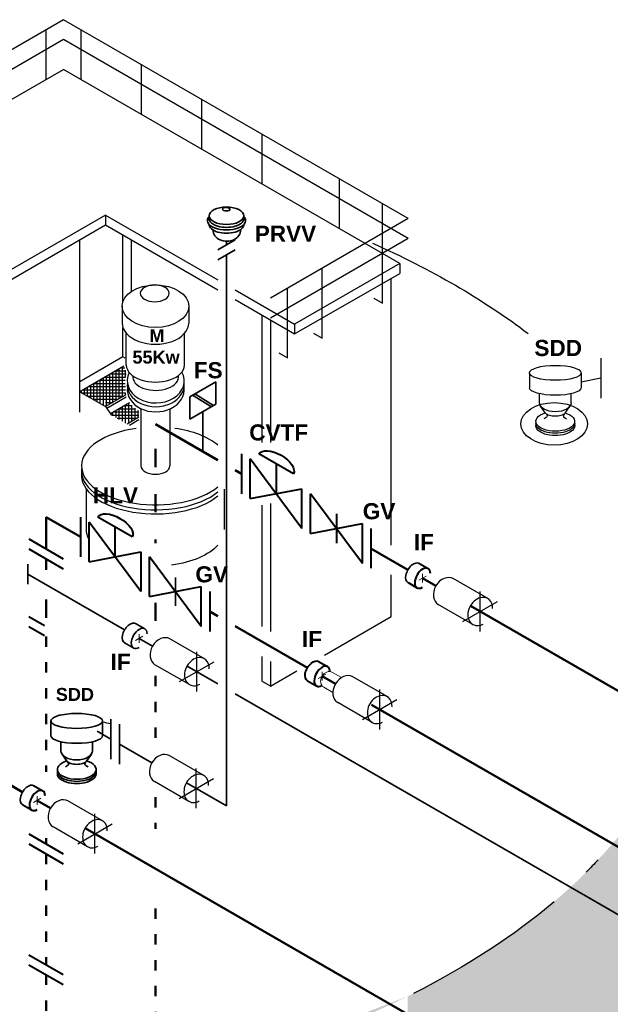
# Model space of a CAD drawing. Header units: millimetres. Extents: x 222 to 2461, y -1493 to 72.
# Tile 24 of 27: x 1659 to 1796, y -156 to 72. Entities that reach past the tile are written whole.
import ezdxf

# ---------------------------------------------------------------- set-up
doc = ezdxf.new("R2010")
doc.units = ezdxf.units.MM
doc.linetypes.add('ACAD_ISO03W100', pattern=[30, 12, -18])
doc.linetypes.add('ACAD_ISO10W100', pattern=[18, 12, -3, 0, -3])
for name, color, linetype, lineweight in [('Achsen', 253, 'ACAD_ISO10W100', 15), ('Armaturen-Auslagerung', 7, 'Continuous', 40), ('Armaturen-Einlagerung', 7, 'Continuous', 40), ('Auslagerung', 1, 'Continuous', 50), ('Einlagerung', 5, 'Continuous', 50), ('Entleerung', 74, 'Continuous', 35), ('Symbole_70', 7, 'Continuous', 35), ('Text', 7, 'Continuous', 18)]:
    doc.layers.add(name, color=color, linetype=linetype, lineweight=lineweight)
for name, color, linetype in [('effekte', 7, 'Continuous'), ('gebäude', 8, 'Continuous'), ('rohrdurchführung', 7, 'Continuous')]:
    doc.layers.add(name, color=color, linetype=linetype)

msp = doc.modelspace()

# ---------------------------------------------------------------- hatches: boundary and pattern name
at = {"layer": 'effekte'}
h = msp.add_hatch(color=253, dxfattribs=at)
h.set_gradient(color1=(156, 156, 156), rotation=30, tint=1, name='CURVED')
edge = h.paths.add_edge_path()
edge.add_ellipse((1626.68, -291.93), major_axis=(-190, 0), ratio=0.588376, start_angle=360, end_angle=422.0567)
edge.add_ellipse((1626.68, -291.93), major_axis=(190, 0), ratio=0.588376, start_angle=240.3863, end_angle=310.0953)
edge.add_ellipse((1626.68, -291.93), major_axis=(190, 0), ratio=0.588376, start_angle=-49.9047, end_angle=0)
edge.add_line((1816.68, -291.93), (1816.68, -69.08))
edge.add_ellipse((1626.68, -69.08), major_axis=(-190, 0), ratio=0.588376, start_angle=130.0953, end_angle=180, ccw=False)
edge.add_line((1749.05, -154.59), (1749.05, -335.9))
edge.add_ellipse((1626.68, -250.38), major_axis=(190, 0), ratio=0.588376, start_angle=243.6636, end_angle=310.0953, ccw=False)
edge.add_line((1542.39, -350.57), (1542.39, -169.26))
edge.add_ellipse((1626.68, -69.08), major_axis=(-190, 0.08), ratio=0.588517, start_angle=375.841, end_angle=423.6785, ccw=False)
edge.add_line((1443.88, -99.52), (1436.68, -99.79))
edge.add_line((1436.68, -99.79), (1436.68, -291.93))

# ---------------------------------------------------------------- linework, layer by layer
at = {"layer": 'Achsen'}
for p, q in [((1751.62, -58.02), (1753.35, -57.02)), ((1752.48, -56.52), (1752.48, -58.52)), ((1686.74, -70.5), (1686.74, -72.5)), ((1685.88, -72), (1687.61, -71)), ((1728.29, -80.8), (1730.02, -79.8)), ((1729.16, -79.3), (1729.16, -81.3)), ((1662.23, -109.63), (1663.96, -108.63)), ((1663.1, -108.13), (1663.1, -110.13))]:
    msp.add_line(p, q, dxfattribs=at)
at = {"layer": 'Achsen', "linetype": 'ACAD_ISO03W100', "lineweight": 25}
for p, q in [((1765.86, -69.87), (1765.86, -60.63)), ((1761.86, -67.56), (1769.86, -62.94)), ((1700.13, -83.85), (1700.13, -74.61)), ((1696.13, -81.54), (1704.13, -76.92)), ((1742.54, -92.64), (1742.54, -83.4)), ((1738.54, -90.33), (1746.54, -85.71)), ((1699.99, -110.95), (1699.99, -101.72)), ((1695.99, -108.64), (1703.99, -104.02)), ((1676.48, -121.47), (1676.48, -112.24)), ((1672.48, -119.16), (1680.48, -114.55))]:
    msp.add_line(p, q, dxfattribs=at)
at = {"layer": 'Armaturen-Auslagerung', "lineweight": 35, "ltscale": 0.35}
for p, q in [((1698.51, -15.39), (1704.51, -11.93)), ((1704.51, -11.93), (1704.51, -17.13)), ((1698.51, -20.59), (1698.51, -15.39)), ((1703.51, -17.71), (1699.14, -15.03)), ((1703.98, -17.43), (1699.64, -14.74)), ((1704.51, -17.13), (1698.51, -20.59)), ((1701.51, -28.09), (1701.51, -18.86))]:
    msp.add_line(p, q, dxfattribs=at)
at = {"layer": 'Armaturen-Auslagerung'}
for p, q in [((1710.51, -28.67), (1710.51, -37.91)), ((1722.51, -33.29), (1714.51, -28.67)), ((1712.51, -39.06), (1712.51, -29.83)), ((1724.51, -45.99), (1712.51, -29.83)), ((1718.51, -30.98), (1718.51, -37.91)), ((1712.51, -39.06), (1724.51, -36.76)), ((1724.51, -45.99), (1724.51, -36.76)), ((1738.51, -54.08), (1726.51, -37.91)), ((1726.51, -47.15), (1726.51, -37.91)), ((1732.51, -42.56), (1732.51, -49.42)), ((1726.51, -47.15), (1738.51, -44.84)), ((1738.51, -54.08), (1738.51, -44.84)), ((1740.51, -45.99), (1740.51, -55.23)), ((1751.64, -54.05), (1753.78, -55.28)), ((1749.11, -58.56), (1751.27, -59.81)), ((1662.26, -105.66), (1664.39, -106.89)), ((1659.72, -110.17), (1661.88, -111.41))]:
    msp.add_line(p, q, dxfattribs=at)
at = {"layer": 'Armaturen-Auslagerung', "extrusion": (6.16298e-33, 6.12303e-17, -1)}
msp.add_ellipse((1718.51, -30.98), major_axis=(4, -2.31), ratio=0.5, start_param=3.141593, end_param=6.283185, dxfattribs=at)
at = {"layer": 'Armaturen-Auslagerung'}
for centre in [(1752.48, -57.52), (1663.1, -109.13)]:
    msp.add_ellipse(centre, major_axis=(-1.29, -2.24), ratio=0.573889, start_param=2.373107, end_param=7.051671, dxfattribs=at)
at = {"layer": 'Armaturen-Einlagerung', "ltscale": 0.35}
for p, q in [((1673.13, -43.33), (1673.13, -52.57)), ((1661.13, -48.4), (1669.13, -53.02)), ((1661.13, -50.71), (1669.13, -55.32))]:
    msp.add_line(p, q, dxfattribs=at)
at = {"layer": 'Armaturen-Einlagerung'}
for p, q in [((1685.13, -47.95), (1677.13, -43.33)), ((1675.13, -53.72), (1675.13, -44.48)), ((1687.13, -60.65), (1675.13, -44.48)), ((1681.13, -45.64), (1681.13, -52.57)), ((1675.13, -53.72), (1687.13, -51.41)), ((1687.13, -51.41), (1687.13, -60.65)), ((1689.13, -61.8), (1689.13, -52.57)), ((1701.13, -68.73), (1689.13, -52.57)), ((1689.13, -61.8), (1701.13, -59.49)), ((1701.13, -68.73), (1701.13, -59.49)), ((1703.13, -60.65), (1703.13, -69.89)), ((1728.32, -76.83), (1730.45, -78.06)), ((1725.78, -81.34), (1727.94, -82.58)), ((1661.13, -116.9), (1669.13, -121.52)), ((1661.13, -119.21), (1669.13, -123.83)), ((1661.13, -144.94), (1669.13, -149.56)), ((1661.13, -147.25), (1669.13, -151.87))]:
    msp.add_line(p, q, dxfattribs=at)
at = {"layer": 'Armaturen-Einlagerung', "lineweight": 35, "ltscale": 0.35}
msp.add_line((1695.13, -57.39), (1695.13, -63.91), dxfattribs=at)
at = {"layer": 'Armaturen-Einlagerung', "linetype": 'ACAD_ISO03W100', "ltscale": 0.35}
for p, q in [((1661.13, -66.42), (1669.13, -71.04)), ((1661.13, -68.73), (1669.13, -73.35))]:
    msp.add_line(p, q, dxfattribs=at)
at = {"layer": 'Armaturen-Einlagerung', "extrusion": (6.16298e-33, 6.12303e-17, -1)}
msp.add_ellipse((1681.13, -45.64), major_axis=(4, -2.31), ratio=0.5, start_param=3.141593, end_param=6.283185, dxfattribs=at)
at = {"layer": 'Armaturen-Einlagerung', "extrusion": (0, 0, -1)}
msp.add_ellipse((1727.05, -79.08), major_axis=(-1.31, -2.23), ratio=0.573604, start_param=6.248229, end_param=9.449833, dxfattribs=at)
at = {"layer": 'Armaturen-Einlagerung'}
msp.add_ellipse((1729.16, -80.3), major_axis=(-1.29, -2.24), ratio=0.573889, start_param=2.373107, end_param=7.051671, dxfattribs=at)
at = {"layer": 'Auslagerung'}
for p, q in [((1705, -30.11), (1690.51, -21.74)), ((1710.51, -33.29), (1709, -32.42)), ((1749.09, -55.56), (1740.51, -50.61)), ((1755.57, -59.31), (1752.48, -57.52)), ((1763.57, -63.93), (2063.74, -237.23)), ((1659.71, -107.17), (1651.13, -102.22)), ((1666.19, -110.91), (1663.1, -109.13)), ((1674.19, -115.53), (1961.96, -281.68))]:
    msp.add_line(p, q, dxfattribs=at)
at = {"layer": 'Auslagerung', "linetype": 'ACAD_ISO03W100', "ltscale": 0.35}
for p, q in [((1690.51, -27.52), (1690.51, -49.4)), ((1690.51, -63.22), (1690.51, -67.9))]:
    msp.add_line(p, q, dxfattribs=at)
at = {"layer": 'Auslagerung', "linetype": 'ACAD_ISO03W100', "ltscale": 0.2}
for p, q in [((1690.51, -80.21), (1690.51, -95.86)), ((1690.51, -108.33), (1690.51, -115.72)), ((1690.51, -134.19), (1690.51, -174.41))]:
    msp.add_line(p, q, dxfattribs=at)
at = {"layer": 'Einlagerung', "ltscale": 0.35}
for p, q in [((1665.13, -43.33), (1665.13, -50.71)), ((1673.13, -47.95), (1665.13, -43.33)), ((1665.13, -53.02), (1665.13, -55.56)), ((1705, -66.35), (1703.13, -65.27)), ((1725.77, -78.34), (1709, -68.66)), ((1732.25, -82.08), (1729.16, -80.3)), ((2044.76, -262.51), (1740.61, -86.91))]:
    msp.add_line(p, q, dxfattribs=at)
at = {"layer": 'Einlagerung', "linetype": 'ACAD_ISO03W100', "ltscale": 0.35}
msp.add_line((1665.13, -62.49), (1665.13, -68.73), dxfattribs=at)
at = {"layer": 'Einlagerung', "linetype": 'ACAD_ISO03W100', "ltscale": 0.2}
for p, q in [((1665.13, -71.04), (1665.13, -102.47)), ((1665.13, -121.52), (1665.13, -147.25)), ((1665.13, -149.56), (1665.13, -202.95))]:
    msp.add_line(p, q, dxfattribs=at)
at = {"layer": 'Einlagerung', "lineweight": 5}
for p, q in [((1731.57, -79.38), (1733.67, -80.59)), ((1729.57, -82.85), (1731.67, -84.06))]:
    msp.add_line(p, q, dxfattribs=at)
at = {"layer": 'Einlagerung'}
msp.add_line((1665.13, -117.85), (1665.13, -119.21), dxfattribs=at)
at = {"layer": 'Einlagerung', "lineweight": 5}
msp.add_ellipse((1730.57, -81.11), major_axis=(-1, -1.73), ratio=0.816497, start_param=3.141593, end_param=6.283185, dxfattribs=at)
at = {"layer": 'Entleerung'}
for p, q in [((1683.35, -69.54), (1660.9, -56.58)), ((1689.84, -73.29), (1686.74, -71.5)), ((1697.84, -77.91), (1705, -82.04)), ((1709, -84.35), (1993.97, -248.88)), ((1723.99, -93.01), (1795.93, -134.54))]:
    msp.add_line(p, q, dxfattribs=at)
at = {"layer": 'gebäude'}
for p, q in [((1669.17, 72.14), (1583.44, 22.64)), ((1749.17, 25.95), (1669.17, 72.14)), ((1665.17, 58.28), (1665.17, 69.83)), ((1673.17, 69.83), (1673.17, 58.28)), ((1669.17, 67.52), (1587.44, 20.33)), ((1749.17, 21.33), (1669.17, 67.52)), ((1687.17, 61.75), (1687.17, 50.2)), ((1593.44, 16.87), (1669.17, 60.59)), ((1747.17, 15.56), (1669.17, 60.59)), ((1701.17, 53.66), (1701.17, 42.12)), ((1715.17, 45.58), (1715.17, 34.03)), ((1733.17, 35.19), (1733.17, 23.64)), ((1743.17, 6.32), (1743.17, 29.42)), ((1678.96, 26.79), (1615.88, -9.63)), ((1678.96, 26.79), (1705, 11.76)), ((1678.96, 26.79), (1678.96, 24.48)), ((1749.17, 25.95), (1717.17, 7.48)), ((1615.88, -11.93), (1678.96, 24.48)), ((1678.96, 24.48), (1705, 9.45)), ((1672.96, -19), (1672.96, 21.02)), ((1682.96, 6.64), (1682.96, 22.17)), ((1684.96, 9.05), (1684.96, 21.08)), ((1749.17, 21.33), (1717.17, 2.86)), ((1747.17, 15.56), (1722.79, 1.48)), ((1729.17, -1.76), (1729.17, 14.4)), ((1747.17, 15.56), (1747.17, 13.25)), ((1722.79, -0.83), (1747.17, 13.25)), ((1745.17, -49.84), (1745.17, 12.09)), ((1709, 9.45), (1722.79, 1.48)), ((1721.17, -6.38), (1721.17, 9.79)), ((1709, 7.14), (1722.79, -0.83)), ((1741.17, 7.48), (1743.17, 6.32)), ((1715.17, 3.57), (1715.17, -26.03)), ((1717.17, 2.42), (1717.17, -25.99)), ((1682.96, -6.14), (1682.96, 0.71)), ((1722.79, 1.48), (1722.79, -0.83)), ((1727.17, -0.61), (1729.17, -1.76)), ((1682.96, -6.14), (1672.96, -11.91)), ((1683.47, -6.44), (1682.96, -6.14)), ((1719.17, -5.23), (1721.17, -6.38)), ((1683.22, -8.3), (1672.96, -14.22)), ((1682.13, -15.03), (1682.13, -8.93)), ((1682.62, -8.65), (1683.38, -8.65)), ((1682.86, -15.43), (1682.86, -8.51)), ((1678.46, -17.4), (1678.46, -11.05)), ((1678.81, -10.85), (1678.96, -10.85)), ((1678.96, -10.85), (1679.02, -10.85)), ((1679.02, -10.85), (1683.59, -10.85)), ((1679.19, -11.08), (1679.19, -10.62)), ((1679.19, -17.55), (1679.19, -11.08)), ((1679.93, -12.07), (1679.93, -10.2)), ((1680.08, -10.11), (1683.69, -10.11)), ((1680.66, -13.05), (1680.66, -9.78)), ((1681.35, -9.38), (1683.65, -9.38)), ((1681.39, -14.04), (1681.39, -9.35)), ((1683.59, -10.84), (1683.59, -9.21)), ((1674.06, -14.86), (1674.06, -13.59)), ((1674.79, -15.28), (1674.79, -13.16)), ((1675, -13.05), (1678.96, -13.05)), ((1675.53, -15.71), (1675.53, -12.74)), ((1676.26, -16.13), (1676.26, -12.32)), ((1676.27, -12.31), (1678.96, -12.31)), ((1676.99, -16.55), (1676.99, -11.89)), ((1677.54, -11.58), (1678.96, -11.58)), ((1677.73, -16.98), (1677.73, -11.47)), ((1678.96, -11.58), (1679.57, -11.58)), ((1678.96, -12.31), (1680.11, -12.31)), ((1678.96, -13.05), (1680.65, -13.05)), ((1679.57, -11.58), (1683.51, -11.58)), ((1679.93, -17.13), (1679.93, -12.07)), ((1680.11, -12.31), (1683.52, -12.31)), ((1680.65, -13.05), (1683.53, -13.05)), ((1680.66, -16.7), (1680.66, -13.05)), ((1672.96, -14.22), (1678.96, -17.69)), ((1673.33, -14.44), (1673.33, -14.01)), ((1673.46, -14.51), (1678.96, -14.51)), ((1673.73, -13.78), (1678.96, -13.78)), ((1674.73, -15.25), (1678.96, -15.25)), ((1676, -15.98), (1678.96, -15.98)), ((1678.96, -13.78), (1681.2, -13.78)), ((1678.96, -14.51), (1681.74, -14.51)), ((1683.65, -14.98), (1678.96, -17.69)), ((1678.96, -15.25), (1682.29, -15.25)), ((1678.96, -15.98), (1681.92, -15.98)), ((1683.76, -15.53), (1679.25, -18.13)), ((1681.2, -13.78), (1683.55, -13.78)), ((1681.39, -16.28), (1681.39, -14.04)), ((1681.74, -14.51), (1683.6, -14.51)), ((1682.13, -15.86), (1682.13, -15.03)), ((1682.29, -15.25), (1683.19, -15.25)), ((1683.59, -15.01), (1683.59, -14.47)), ((1678.96, -16.71), (1680.65, -16.71)), ((1678.96, -17.69), (1680.21, -19.56)), ((1684.46, -16.82), (1680.07, -19.36)), ((1682.11, -18.18), (1685.92, -18.18)), ((1682.13, -20.67), (1682.13, -18.17)), ((1682.86, -21.1), (1682.86, -17.74)), ((1683.38, -17.45), (1685.04, -17.45)), ((1683.59, -21.52), (1683.59, -17.32)), ((1684.33, -21.52), (1684.33, -16.9)), ((1685.06, -21.09), (1685.06, -17.46)), ((1685.79, -20.67), (1685.79, -18.07)), ((1692.96, -16.53), (1692.96, -16.53)), ((1680.35, -19.65), (1686.69, -19.65)), ((1680.66, -19.83), (1680.66, -19.01)), ((1680.84, -18.91), (1686.69, -18.91)), ((1681.39, -20.25), (1681.39, -18.59)), ((1681.62, -20.38), (1686.3, -20.38)), ((1686.69, -20.15), (1683.96, -21.73)), ((1686.53, -20.25), (1686.53, -18.59)), ((1686.69, -20.77), (1684.49, -22.04)), ((1715.17, -40.59), (1715.17, -68.76)), ((1717.17, -40.2), (1717.17, -69.91)), ((1745.17, -66.42), (1745.17, -56.77)), ((1729.7, -75.36), (1745.17, -66.42)), ((1715.17, -75.69), (1715.17, -81.45)), ((1717.17, -76.84), (1717.17, -82.6)), ((1717.17, -82.6), (1723.35, -79.03)), ((1717.17, -82.6), (1715.17, -81.45))]:
    msp.add_line(p, q, dxfattribs=at)
at = {"layer": 'gebäude', "ltscale": 0.35}
for p, q in [((1682.79, 5.62), (1682.79, 1.72)), ((1698.24, 5.62), (1698.23, 1.72)), ((1683.76, -8.08), (1683.76, -0.67)), ((1697.26, -8.08), (1697.26, -0.67)), ((1793.87, -6.45), (1793.87, -15.69)), ((1777.27, -9.85), (1777.27, -13.32)), ((1789.27, -9.85), (1789.27, -13.32)), ((1793.87, -11.07), (1789.27, -12)), ((1779.59, -16.78), (1779.59, -14.69)), ((1786.94, -16.78), (1786.94, -14.69)), ((1678.96, -17.45), (1679.38, -17.45)), ((1687.14, -18.16), (1687.14, -31.46)), ((1693.89, -18.23), (1693.89, -31.46)), ((1781, -19.21), (1779.86, -17.57)), ((1785.54, -19.21), (1786.68, -17.57)), ((1674.51, -46.24), (1674.51, -36.82)), ((1706.51, -46.24), (1706.51, -36.82))]:
    msp.add_line(p, q, dxfattribs=at)
at = {"layer": 'gebäude', "extrusion": (-9.8418e-33, 6.12303e-17, -1)}
msp.add_ellipse((1626.68, -69.08), major_axis=(-190, 0.04), ratio=0.588282, start_param=2.215152, end_param=2.483271, dxfattribs=at)
at = {"layer": 'gebäude', "ltscale": 0.35}
for centre in [(1690.51, 5.62), (1783.02, -21.7)]:
    msp.add_ellipse(centre, major_axis=(-7.72, 0), ratio=0.639035, dxfattribs=at)
at = {"layer": 'gebäude', "ltscale": 0.35, "extrusion": (-1.01969e-32, 6.12303e-17, -1)}
msp.add_ellipse((1690.35, 8.61), major_axis=(3.37, 0), ratio=0.57735, dxfattribs=at)
at = {"layer": 'gebäude', "ltscale": 0.35}
for centre, major_axis, ratio, start_param, end_param in [((1690.51, 1.72), (-7.72, 0), 0.639035, 6.282614, 9.424778), ((1690.51, -8.08), (-6.75, 0), 0.57735, 0, 3.141593), ((1690.59, -11.7), (-6.61, 0), 0.777736, 5.903077, 9.829629), ((1690.56, -10.76), (-5.32, 0), 0.595171, 6.20869, 9.519177), ((1690.59, -13.77), (-6.61, 0), 0.777736, 6.168705, 9.539258), ((1690.59, -12.59), (-6.61, 0), 0.777736, 6.19648, 9.511483), ((1690.51, -31.46), (-17.15, 0), 0.526504, 4.977942, 8.860369), ((1690.51, -31.46), (-17.15, 0), 0.526504, 9.989187, 10.730021), ((1690.51, -31.46), (3.37, 0), 0.57735, 3.141593, 6.283185), ((1690.51, -32.63), (-17.15, 0), 0.526504, 6.21841, 8.860369), ((1690.51, -33.58), (-17.15, 0), 0.526504, -0.052256, 2.577184)]:
    msp.add_ellipse(centre, major_axis=major_axis, ratio=ratio, start_param=start_param, end_param=end_param, dxfattribs=at)
at = {"layer": 'gebäude', "ltscale": 0.35, "extrusion": (-1.01969e-32, 6.12303e-17, -1)}
for centre, major_axis, ratio, end_param in [((1783.27, -9.85), (6, 0), 0.288675, 9.424778), ((1783.27, -13.32), (-6, 0), 0.288675, 6.283185), ((1783.27, -16.78), (-3.67, 0), 0.57735, 6.283185)]:
    msp.add_ellipse(centre, major_axis=major_axis, ratio=ratio, start_param=3.141593, end_param=end_param, dxfattribs=at)
at = {"layer": 'gebäude', "ltscale": 0.35, "extrusion": (-1.32457e-32, 6.12303e-17, -1)}
for centre, major_axis, ratio, start_param, end_param in [((1783.27, -21.11), (4.5, 0), 0.509175, -1.048503, 4.172269), ((1690.51, -46.24), (16, 0), 0.52915, 2.863596, 3.141597), ((1690.51, -46.24), (16, 0), 0.52915, 0.438354, 1.333213)]:
    msp.add_ellipse(centre, major_axis=major_axis, ratio=ratio, start_param=start_param, end_param=end_param, dxfattribs=at)
at = {"layer": 'gebäude', "ltscale": 0.35, "extrusion": (-1.05471e-32, 6.12303e-17, -1)}
msp.add_ellipse((1783.27, -22.13), major_axis=(-4.5, 0), ratio=0.509175, start_param=3.026238, end_param=6.39854, dxfattribs=at)
at = {"layer": 'gebäude', "ltscale": 0.35, "extrusion": (-1.3946e-32, 6.12303e-17, -1)}
msp.add_ellipse((1783.27, -21.6), major_axis=(-4.5, 0), ratio=0.509175, start_param=3.034943, end_param=6.389835, dxfattribs=at)
at = {"layer": 'gebäude', "extrusion": (0, 0, -1)}
for start_param, end_param in [(4.981851, 4.985916), (5.083024, 5.103065)]:
    msp.add_ellipse((1645.72, -161.93), major_axis=(103.32, 7.45), ratio=0.709847, start_param=start_param, end_param=end_param, dxfattribs=at)
at = {"layer": 'gebäude', "extrusion": (-1.15976e-32, 6.12303e-17, -1)}
for start_param, end_param in [(3.64362, 3.673563), (3.746398, 4.003488)]:
    msp.add_ellipse((1626.68, -69.08), major_axis=(-190, 0), ratio=0.588376, start_param=start_param, end_param=end_param, dxfattribs=at)
at = {"layer": 'gebäude', "ltscale": 0.35}
for points in [[(1781, -19.21), (1781.39, -19.87), (1780.64, -20.51)], [(1785.54, -19.21), (1785.14, -19.87), (1785.9, -20.51)]]:
    msp.add_spline(points, degree=3, dxfattribs=at)
msp.add_open_spline([(1785.54, -19.21), (1785.53, -19.23), (1785.5, -19.26), (1785.43, -19.33), (1785.38, -19.37), (1785.25, -19.46), (1785.18, -19.51), (1784.95, -19.63), (1784.77, -19.7), (1784.38, -19.82), (1784.17, -19.86), (1783.71, -19.93), (1783.47, -19.94), (1783, -19.94), (1782.76, -19.92), (1782.31, -19.85), (1782.09, -19.8), (1781.71, -19.68), (1781.54, -19.61), (1781.29, -19.47), (1781.2, -19.41), (1781.07, -19.29), (1781.03, -19.25), (1781, -19.21), (1781, -19.21), (1781, -19.21)], degree=3, knots=[0.383497, 0.383497, 0.383497, 0.383497, 0.534506, 0.534506, 0.685516, 0.685516, 0.836525, 0.836525, 1.085214, 1.085214, 1.333903, 1.333903, 1.582592, 1.582592, 1.831281, 1.831281, 2.07997, 2.07997, 2.328659, 2.328659, 2.53555, 2.53555, 2.742442, 2.742442, 2.758096, 2.758096, 2.758096, 2.758096], dxfattribs=at)
at = {"layer": 'rohrdurchführung'}
for p, q in [((1767.6, -62.25), (1759.6, -57.63)), ((1764.13, -68.25), (1756.13, -63.63)), ((1701.86, -76.23), (1693.86, -71.61)), ((1698.39, -82.23), (1690.39, -77.61)), ((1744.27, -85.02), (1736.27, -80.4)), ((1740.81, -91.02), (1732.81, -86.4)), ((1701.72, -103.33), (1693.72, -98.72)), ((1698.26, -109.33), (1690.26, -104.72)), ((1678.21, -113.86), (1670.21, -109.24)), ((1674.75, -119.86), (1666.75, -115.24))]:
    msp.add_line(p, q, dxfattribs=at)
for centre, major_axis, start_param, end_param in [((1757.86, -60.63), (-1.73, -3), 3.141593, 6.283185), ((1765.86, -65.25), (-1.73, -3), 3.788862, 6.930455), ((1765.86, -65.25), (1.73, 3), -0.955317, 0.64727), ((1765.86, -66.05), (1.3, 2.25), 3.788862, 4.096909), ((1692.13, -74.61), (-1.73, -3), 3.141593, 6.283185), ((1700.13, -79.23), (-1.73, -3), 3.788862, 6.930455), ((1700.13, -79.23), (1.73, 3), -0.955317, 0.64727), ((1734.54, -83.4), (-1.73, -3), 3.141593, 6.283185), ((1700.13, -80.03), (1.3, 2.25), 3.788862, 4.096909), ((1742.54, -88.02), (-1.73, -3), 3.788862, 6.930455), ((1742.54, -88.02), (1.73, 3), -0.955317, 0.64727), ((1742.54, -88.82), (1.3, 2.25), 3.788862, 4.096909), ((1691.99, -101.72), (-1.73, -3), 3.141593, 6.283185), ((1699.99, -106.33), (-1.73, -3), 3.788862, 6.930455), ((1699.99, -106.33), (1.73, 3), -0.955317, 0.64727), ((1668.48, -112.24), (-1.73, -3), 3.141593, 6.283185), ((1699.99, -107.13), (1.3, 2.25), 3.788862, 4.096909), ((1676.48, -116.86), (-1.73, -3), 3.788862, 6.930455), ((1676.48, -116.86), (1.73, 3), -0.955317, 0.64727), ((1676.48, -117.65), (1.3, 2.25), 3.788862, 4.096909)]:
    msp.add_ellipse(centre, major_axis=major_axis, ratio=0.763787, start_param=start_param, end_param=end_param, dxfattribs=at)
at = {"layer": 'Symbole_70', "ltscale": 0.35}
for p, q in [((1702.96, 26.61), (1702.96, 25.94)), ((1711.04, 26.61), (1711.04, 25.94)), ((1705, 18.72), (1709, 21.03)), ((1707, 19.88), (1707, 20.69)), ((1705, 16.41), (1709, 18.72)), ((1707, -86.69), (1707, 17.57)), ((1660.9, -54.27), (1660.9, -58.89)), ((1666.26, -90.66), (1666.26, -94.12)), ((1678.26, -90.66), (1678.26, -94.12)), ((1680.18, -90.28), (1680.18, -99.51)), ((1682.18, -91.43), (1682.18, -100.67)), ((1668.58, -97.59), (1668.58, -95.49)), ((1675.93, -97.59), (1675.93, -95.49)), ((1669.99, -100.01), (1668.85, -98.38)), ((1674.53, -100.01), (1675.67, -98.38))]:
    msp.add_line(p, q, dxfattribs=at)
at = {"layer": 'Symbole_70'}
for p, q in [((1687.13, -60.65), (1687.13, -59.29)), ((1685.91, -68.03), (1688.04, -69.26)), ((1683.37, -72.54), (1685.53, -73.79))]:
    msp.add_line(p, q, dxfattribs=at)
at = {"layer": 'Symbole_70', "linetype": 'ACAD_ISO03W100', "ltscale": 2}
for p, q in [((1707, -86.69), (1707, -110.38)), ((1677, -93.06), (1680.18, -94.89)), ((1682.18, -96.05), (1689.7, -100.39)), ((1697.7, -105.01), (1707, -110.38))]:
    msp.add_line(p, q, dxfattribs=at)
at = {"layer": 'Symbole_70', "ltscale": 0.35}
for centre, major_axis, ratio in [((1707, 26.61), (-4.04, 0), 0.5), ((1706.94, 28.14), (0.869, -0.029), 0.471797)]:
    msp.add_ellipse(centre, major_axis=major_axis, ratio=ratio, dxfattribs=at)
for centre, major_axis, ratio, start_param, end_param in [((1707, 25.55), (-4.45, 0), 0.5, 5.849646, 9.854478), ((1707, 25.94), (-4.04, 0), 0.5, 6.283185, 9.424778), ((1707, 24.59), (-4.04, 0), 0.5, 6.283185, 9.424778), ((1707.08, 23.34), (-3.21, -0.06), 0.826233, 6.273896, 9.417099), ((1707.08, 23.34), (-3.21, -0.06), 0.826233, 3.141451, 3.143306)]:
    msp.add_ellipse(centre, major_axis=major_axis, ratio=ratio, start_param=start_param, end_param=end_param, dxfattribs=at)
at = {"layer": 'Symbole_70', "extrusion": (0, 0, -1)}
for centre in [(1750.38, -56.31), (1684.64, -70.29), (1660.99, -107.91)]:
    msp.add_ellipse(centre, major_axis=(-1.31, -2.23), ratio=0.573604, start_param=6.248229, end_param=9.449833, dxfattribs=at)
at = {"layer": 'Symbole_70'}
msp.add_ellipse((1686.74, -71.5), major_axis=(-1.29, -2.24), ratio=0.573889, start_param=2.373107, end_param=7.051671, dxfattribs=at)
at = {"layer": 'Symbole_70', "ltscale": 0.35, "extrusion": (-1.01969e-32, 6.12303e-17, -1)}
for centre, major_axis, ratio, end_param in [((1672.26, -90.66), (6, 0), 0.288675, 9.424778), ((1672.26, -94.12), (-6, 0), 0.288675, 6.283185), ((1672.26, -97.59), (-3.67, 0), 0.57735, 6.283185)]:
    msp.add_ellipse(centre, major_axis=major_axis, ratio=ratio, start_param=3.141593, end_param=end_param, dxfattribs=at)
at = {"layer": 'Symbole_70', "ltscale": 0.35, "extrusion": (-1.32457e-32, 6.12303e-17, -1)}
msp.add_ellipse((1672.26, -101.92), major_axis=(4.5, 0), ratio=0.509175, start_param=-1.048503, end_param=4.172269, dxfattribs=at)
at = {"layer": 'Symbole_70', "ltscale": 0.35, "extrusion": (-1.05471e-32, 6.12303e-17, -1)}
msp.add_ellipse((1672.26, -102.93), major_axis=(-4.5, 0), ratio=0.509175, start_param=3.026238, end_param=6.39854, dxfattribs=at)
at = {"layer": 'Symbole_70', "ltscale": 0.35, "extrusion": (-1.3946e-32, 6.12303e-17, -1)}
msp.add_ellipse((1672.26, -102.4), major_axis=(-4.5, 0), ratio=0.509175, start_param=3.034943, end_param=6.389835, dxfattribs=at)
at = {"layer": 'Symbole_70', "ltscale": 0.35}
for points in [[(1669.99, -100.01), (1670.38, -100.68), (1669.63, -101.32)], [(1674.53, -100.01), (1674.13, -100.68), (1674.89, -101.32)]]:
    msp.add_spline(points, degree=3, dxfattribs=at)
msp.add_open_spline([(1674.53, -100.01), (1674.51, -100.03), (1674.49, -100.07), (1674.41, -100.14), (1674.36, -100.18), (1674.24, -100.27), (1674.17, -100.31), (1673.94, -100.43), (1673.76, -100.5), (1673.37, -100.62), (1673.16, -100.67), (1672.7, -100.73), (1672.46, -100.75), (1671.99, -100.75), (1671.75, -100.73), (1671.3, -100.66), (1671.08, -100.61), (1670.7, -100.48), (1670.53, -100.41), (1670.28, -100.28), (1670.19, -100.21), (1670.06, -100.1), (1670.01, -100.05), (1669.99, -100.02), (1669.99, -100.01), (1669.99, -100.01)], degree=3, knots=[0.383497, 0.383497, 0.383497, 0.383497, 0.534506, 0.534506, 0.685516, 0.685516, 0.836525, 0.836525, 1.085214, 1.085214, 1.333903, 1.333903, 1.582592, 1.582592, 1.831281, 1.831281, 2.07997, 2.07997, 2.328659, 2.328659, 2.53555, 2.53555, 2.742442, 2.742442, 2.758096, 2.758096, 2.758096, 2.758096], dxfattribs=at)

# ---------------------------------------------------------------- texts
at = {"layer": 'Text', "width": 8.7405, "attachment_point": 1}
for s, insert, char_height in [('{\\fArial|b1|i0|c0|p34;PRVV}', (1713.55, 24.33), 3.7468), ('\\pi2.9214;{\\fArial|b1|i0|c0|p34;M\\P\\pi-1.0097;55Kw}', (1686.19, 0.29), 3), ('{\\fArial|b1|i0|c0|p34;SDD}', (1778.42, -2.2), 3.7468), ('{\\fArial|b1|i0|c0|p34;FS}', (1699.41, -7.37), 3.7468), ('{\\fArial|b1|i0|c0|p34;CVTF}', (1712.27, -21.81), 3.7468), ('{\\fArial|b1|i0|c0|p34;HLV}', (1676.01, -36.43), 3.7468), ('{\\fArial|b1|i0|c0|p34;GV}', (1738.61, -40.1), 3.7468), ('{\\fArial|b1|i0|c0|p34;IF}', (1750.45, -47.27), 3.7468), ('{\\fArial|b1|i0|c0|p34;GV}', (1699.78, -54.75), 3.7468), ('{\\fArial|b1|i0|c0|p34;IF}', (1724.51, -69.76), 3.7468), ('{\\fArial|b1|i0|c0|p34;IF}', (1680.12, -75.07), 3.7468), ('{\\fArial|b1|i0|c0|p34;SDD}', (1667.41, -83.01), 3)]:
    msp.add_mtext(s, dxfattribs=dict(at, insert=insert, char_height=char_height))

doc.saveas('drawing.dxf')
